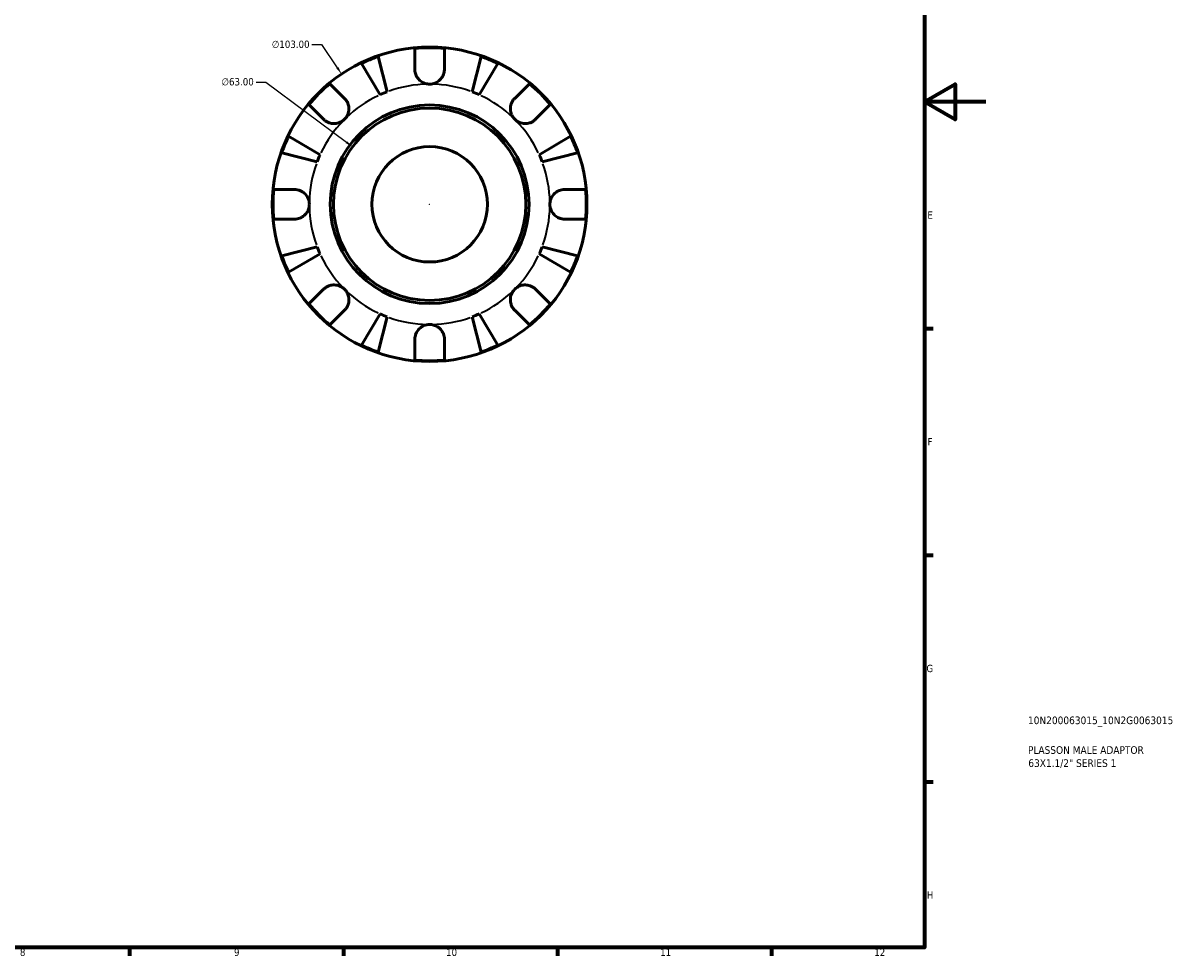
# Model space of a CAD drawing. Header units: millimetres. Extents: x -86 to 904, y -52 to 594.
# Tile 4 of 5: x 526 to 904, y 17 to 323. Entities that reach past the tile are written whole.
import ezdxf

# ---------------------------------------------------------------- set-up
doc = ezdxf.new("R2010")
doc.units = ezdxf.units.MM
for name, color, linetype, lineweight in [('Border (ANSI)', 7, 'Continuous', 70), ('Dimension (ANSI)', 7, 'Continuous', 25), ('Title (ISO)', 7, 'Continuous', 50), ('Visible (ANSI)', 7, 'Continuous', 50), ('Visible Narrow (ANSI)', 7, 'Continuous', 35)]:
    doc.layers.add(name, color=color, linetype=linetype, lineweight=lineweight)
doc.styles.add('Note Text (ANSI)', font='tahoma.ttf')
doc.styles.add('Note Text (ISO)', font='tahoma.ttf')
doc.dimstyles.new('Default - mm (ANSI)', dxfattribs={"dimtxt": 2.4, "dimasz": 2.5, "dimexe": 3.175, "dimexo": 1.6002, "dimgap": 0.8, "dimtad": 0, "dimtoh": 1, "dimrnd": 1e-08, "dimzin": 4, "dimdsep": 46, "dimtxsty": 'Note Text (ANSI)', "dimcen": 0.09, "dimdle": 10, "dimclrd": 256, "dimclre": 256, "dimclrt": 5, "dimadec": 1, "dimazin": 1, "dimtfac": 1.27, "dimtofl": 0, "dimtmove": 0, "dimatfit": 3, "dimfxl": 1, "dimtolj": 1, "dimtzin": 4, "dimlwd": -1, "dimlwe": -1, "dimarcsym": 0})

# ---------------------------------------------------------------- blocks, each defined once
blk = doc.blocks.new('Borders Default Border')
at = {"layer": 'Border (ANSI)'}
for p, q in [((821, 222.75), (823.8, 222.75)), ((821, 148.5), (823.8, 148.5)), ((821, 74.25), (823.8, 74.25)), ((560.67, 20), (560.67, 17.2)), ((630.75, 20), (630.75, 17.2)), ((700.83, 20), (700.83, 17.2)), ((770.92, 20), (770.92, 17.2))]:
    blk.add_line(p, q, dxfattribs=at)
at = {"layer": 'Border (ANSI)', "flags": 128}
for points in [[(20, 20), (20, 574), (821, 574), (821, 20), (20, 20)], [(841, 297), (821, 297), (831, 302.77), (831, 291.23), (821, 297)]]:
    blk.add_lwpolyline(points, dxfattribs=at)
at = {"layer": 'Border (ANSI)', "color": 5, "true_color": 0x0000ff, "char_height": 2.4, "attachment_point": 7, "style": 'Note Text (ANSI)'}
for s, insert in [('E', (821.91, 258.68)), ('F', (821.98, 184.43)), ('G', (821.6, 110.13)), ('H', (821.73, 35.93)), ('8', (524.84, 17.15)), ('9', (594.92, 17.15)), ('10', (664.35, 17.15)), ('11', (734.43, 17.2)), ('12', (804.52, 17.2))]:
    blk.add_mtext(s, dxfattribs=dict(at, insert=insert))
blk = doc.blocks.new('Title Blocks ISO')
at = {"layer": 'Title (ISO)', "color": 232, "true_color": 0xca0064, "style": 'Note Text (ISO)'}
for tag, p in [('PART_NUMBER_001', (33.84, 73.13)), ('DESCRIPTION_001', (33.84, 63.4)), ('DESCRIPTION_002', (33.95, 59.12))]:
    blk.add_attdef(tag, p, '', height=2.5, dxfattribs=at)
blk = doc.blocks.new('*D11')
at = {"layer": 'Defpoints', "color": 0, "transparency": 16777216}
for p in [(633.73, 282.27), (684.21, 244.58)]:
    blk.add_point(p, dxfattribs=at)
at = {"layer": 'Dimension (ANSI)', "transparency": 16777216}
for p, q in [((602.17, 303.47), (605.34, 303.47)), ((605.34, 303.47), (631.72, 283.77)), ((658.88, 263.43), (659.06, 263.43)), ((658.97, 263.34), (658.97, 263.52))]:
    blk.add_line(p, q, dxfattribs=at)
blk.add_solid([(631.97, 284.1), (631.47, 283.44), (633.73, 282.27)], dxfattribs=at)
at = {"layer": 'Dimension (ANSI)', "color": 5, "transparency": 16777216, "insert": (590.82, 304.77), "char_height": 2.4, "attachment_point": 1, "style": 'Note Text (ANSI)'}
blk.add_mtext('\\A1;∅63.00', dxfattribs=at)
blk = doc.blocks.new('*D12')
at = {"layer": 'Defpoints', "color": 0, "transparency": 16777216}
for p in [(630.14, 306.1), (687.79, 220.75)]:
    blk.add_point(p, dxfattribs=at)
at = {"layer": 'Dimension (ANSI)', "transparency": 16777216}
for p, q in [((620.44, 315.76), (623.61, 315.76)), ((623.61, 315.76), (628.74, 308.17)), ((658.88, 263.43), (659.06, 263.43)), ((658.97, 263.34), (658.97, 263.52))]:
    blk.add_line(p, q, dxfattribs=at)
blk.add_solid([(629.08, 308.41), (628.39, 307.94), (630.14, 306.1)], dxfattribs=at)
at = {"layer": 'Dimension (ANSI)', "color": 5, "transparency": 16777216, "insert": (607.29, 317.05), "char_height": 2.4, "attachment_point": 1, "style": 'Note Text (ANSI)'}
blk.add_mtext('\\A1;∅103.00', dxfattribs=at)

msp = doc.modelspace()

# ---------------------------------------------------------------- linework, layer by layer
at = {"layer": 'Visible (ANSI)'}
for p, q in [((654.1166, 307.6524), (654.1166, 314.4524)), ((663.8166, 314.4524), (663.8166, 307.6524)), ((642.0825, 311.8216), (645.0703, 300.2687)), ((672.863, 300.2687), (675.8508, 311.8216)), ((642.7421, 299.3043), (636.6856, 309.5862)), ((681.2477, 309.5862), (675.1912, 299.3043)), ((626.316, 302.937), (631.1243, 298.1286)), ((686.809, 298.1286), (691.6173, 302.937)), ((624.2654, 291.2697), (619.457, 296.0781)), ((698.4763, 296.0781), (693.6679, 291.2697)), ((612.8079, 285.7084), (623.0897, 279.6519)), ((694.8436, 279.6519), (705.1254, 285.7084)), ((622.1253, 277.3237), (610.5724, 280.3115)), ((707.3609, 280.3115), (695.808, 277.3237)), ((607.9416, 268.2774), (614.7416, 268.2774)), ((703.1916, 268.2774), (709.9917, 268.2774)), ((614.7416, 258.5774), (607.9416, 258.5774)), ((709.9917, 258.5774), (703.1916, 258.5774)), ((610.5724, 246.5432), (622.1253, 249.531)), ((695.808, 249.531), (707.3609, 246.5432)), ((623.0897, 247.2028), (612.8079, 241.1464)), ((705.1254, 241.1464), (694.8436, 247.2028)), ((619.457, 230.7767), (624.2654, 235.585)), ((693.6679, 235.585), (698.4763, 230.7767)), ((631.1243, 228.7261), (626.316, 223.9177)), ((636.6856, 217.2686), (642.7421, 227.5504)), ((675.1912, 227.5504), (681.2477, 217.2686)), ((691.6173, 223.9177), (686.809, 228.7261)), ((645.0703, 226.5861), (642.0825, 215.0331)), ((675.8508, 215.0331), (672.863, 226.5861)), ((654.1166, 212.4023), (654.1166, 219.2024)), ((663.8166, 219.2024), (663.8166, 212.4023))]:
    msp.add_line(p, q, dxfattribs=at)
for radius in [51.5, 32.53, 31.5, 18.9]:
    msp.add_circle((658.9666, 263.4274), radius, dxfattribs=at)
for radius, start, end in [(51.255, 84.570271, 95.429729), (51.255, 109.233242, 115.766758), (51.255, 64.233242, 70.766758), (51.255, 129.570271, 140.429729), (51.255, 39.570271, 50.429729), (39.375, 110.666222, 114.333778), (39.375, 65.666222, 69.333778), (51.255, 154.233242, 160.766758), (51.255, 19.233242, 25.766758), (39.375, 155.666222, 159.333778), (39.375, 20.666222, 24.333778), (51.255, 174.570271, 185.429729), (51.255, 354.570271, 5.429729), (39.375, 200.666222, 204.333778), (39.375, 335.666222, 339.333778), (51.255, 199.233242, 205.766758), (51.255, 334.233242, 340.766758), (51.255, 219.570271, 230.429729), (51.255, 309.570271, 320.429729), (39.375, 245.666222, 249.333778), (39.375, 290.666222, 294.333778), (51.255, 244.233242, 250.766758), (51.255, 289.233242, 295.766758), (51.255, 264.570271, 275.429729)]:
    msp.add_arc((658.9666, 263.4274), radius, start, end, dxfattribs=at)
for points, knots in [([(658.9666, 302.8024), (658.4813, 302.8024), (657.9989, 302.8752), (657.0143, 303.1793), (656.5238, 303.4272), (655.6855, 304.0464), (655.3354, 304.3998), (654.7943, 305.1432), (654.5928, 305.5156), (654.3486, 306.1479), (654.2755, 306.3951), (654.1749, 306.8685), (654.1438, 307.0931), (654.1205, 307.4291), (654.1166, 307.5411), (654.1166, 307.6524)], [0, 0, 0, 0, 0.145589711, 0.145589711, 0.30930841, 0.30930841, 0.458305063, 0.458305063, 0.587351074, 0.587351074, 0.667754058, 0.667754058, 0.739991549, 0.739991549, 0.776322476, 0.776322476, 0.776322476, 0.776322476]), ([(663.8166, 307.6524), (663.8166, 307.4484), (663.8038, 307.242), (663.7482, 306.8095), (663.7032, 306.5841), (663.5623, 306.0743), (663.4564, 305.793), (663.0787, 305.0214), (662.7481, 304.5627), (661.9058, 303.7474), (661.3952, 303.4104), (660.2434, 302.9299), (659.6088, 302.8024), (658.9666, 302.8024)], [-0.785164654, -0.785164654, -0.785164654, -0.785164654, -0.716742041, -0.716742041, -0.642593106, -0.642593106, -0.548173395, -0.548173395, -0.375844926, -0.375844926, -0.192659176, -0.192659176, 0, 0, 0, 0]), ([(631.1243, 298.1286), (631.2063, 298.0466), (631.286, 297.9611), (631.565, 297.6385), (631.7475, 297.3824), (632.0764, 296.807), (632.2169, 296.4876), (632.4741, 295.6674), (632.5505, 295.1589), (632.5374, 294.0308), (632.4144, 293.4238), (631.9369, 292.2624), (631.5781, 291.7234), (631.1243, 291.2697)], [-0.780900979, -0.780900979, -0.780900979, -0.780900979, -0.742496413, -0.742496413, -0.641680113, -0.641680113, -0.533087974, -0.533087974, -0.377279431, -0.377279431, -0.192503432, -0.192503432, 0, 0, 0, 0]), ([(686.809, 291.2697), (686.5408, 291.5378), (686.3051, 291.8364), (685.8943, 292.5047), (685.7262, 292.8753), (685.4494, 293.7677), (685.3768, 294.2943), (685.4026, 295.3242), (685.4932, 295.8167), (685.7665, 296.6076), (685.911, 296.9145), (686.2492, 297.4762), (686.4391, 297.7298), (686.7008, 298.0178), (686.7544, 298.074), (686.809, 298.1286)], [0, 0, 0, 0, 0.113756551, 0.113756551, 0.235380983, 0.235380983, 0.394308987, 0.394308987, 0.546306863, 0.546306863, 0.652040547, 0.652040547, 0.753818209, 0.753818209, 0.779337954, 0.779337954, 0.779337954, 0.779337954]), ([(631.1243, 291.2697), (630.8562, 291.0016), (630.5576, 290.7658), (629.8893, 290.3551), (629.5188, 290.187), (628.6263, 289.9101), (628.0997, 289.8375), (627.0698, 289.8633), (626.5774, 289.9539), (625.7864, 290.2272), (625.4795, 290.3718), (624.9178, 290.7099), (624.6642, 290.8999), (624.3762, 291.1615), (624.32, 291.2151), (624.2654, 291.2697)], [0, 0, 0, 0, 0.113756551, 0.113756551, 0.235380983, 0.235380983, 0.394308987, 0.394308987, 0.546306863, 0.546306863, 0.652040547, 0.652040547, 0.753818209, 0.753818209, 0.779337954, 0.779337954, 0.779337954, 0.779337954]), ([(693.6679, 291.2697), (693.5859, 291.1877), (693.5004, 291.1081), (693.1778, 290.829), (692.9217, 290.6465), (692.3463, 290.3177), (692.0269, 290.1771), (691.2067, 289.9199), (690.6982, 289.8435), (689.57, 289.8566), (688.963, 289.9796), (687.8017, 290.4571), (687.2627, 290.816), (686.809, 291.2697)], [-0.780900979, -0.780900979, -0.780900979, -0.780900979, -0.742496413, -0.742496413, -0.641680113, -0.641680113, -0.533087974, -0.533087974, -0.377279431, -0.377279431, -0.192503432, -0.192503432, 0, 0, 0, 0]), ([(614.7416, 268.2774), (614.8937, 268.2774), (615.047, 268.2702), (615.48, 268.229), (615.7597, 268.178), (616.3531, 268.0136), (616.663, 267.8932), (617.4233, 267.5018), (617.8476, 267.1896), (618.642, 266.3739), (618.9822, 265.8593), (619.4647, 264.7028), (619.5916, 264.0679), (619.5916, 263.4274)], [-0.775077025, -0.775077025, -0.775077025, -0.775077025, -0.725603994, -0.725603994, -0.635942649, -0.635942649, -0.533656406, -0.533656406, -0.3753162, -0.3753162, -0.192167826, -0.192167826, 0, 0, 0, 0]), ([(698.3416, 263.4274), (698.3416, 263.8628), (698.4003, 264.2962), (698.6433, 265.1782), (698.8384, 265.6181), (699.4266, 266.5474), (699.8553, 267.0006), (700.6919, 267.6045), (701.056, 267.8008), (701.7158, 268.0572), (702.0013, 268.1381), (702.5818, 268.2481), (702.8746, 268.2756), (703.1726, 268.2773), (703.1821, 268.2774), (703.1916, 268.2774)], [-3.375359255, -3.375359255, -3.375359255, -3.375359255, -3.244720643, -3.244720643, -3.100812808, -3.100812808, -2.913185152, -2.913185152, -2.785408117, -2.785408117, -2.690943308, -2.690943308, -2.594272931, -2.594272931, -2.591082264, -2.591082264, -2.591082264, -2.591082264]), ([(619.5916, 263.4274), (619.5916, 262.9919), (619.533, 262.5585), (619.2899, 261.6765), (619.0949, 261.2366), (618.5067, 260.3074), (618.078, 259.8542), (617.2414, 259.2502), (616.8773, 259.0539), (616.2175, 258.7976), (615.932, 258.7166), (615.3515, 258.6066), (615.0587, 258.5792), (614.7607, 258.5774), (614.7512, 258.5774), (614.7416, 258.5774)], [-3.375359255, -3.375359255, -3.375359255, -3.375359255, -3.244720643, -3.244720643, -3.100812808, -3.100812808, -2.913185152, -2.913185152, -2.785408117, -2.785408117, -2.690943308, -2.690943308, -2.594272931, -2.594272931, -2.591082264, -2.591082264, -2.591082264, -2.591082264]), ([(703.1916, 258.5774), (703.0396, 258.5774), (702.8863, 258.5845), (702.4533, 258.6257), (702.1736, 258.6767), (701.5802, 258.8412), (701.2703, 258.9616), (700.51, 259.3529), (700.0857, 259.6651), (699.2913, 260.4808), (698.9511, 260.9954), (698.4686, 262.152), (698.3416, 262.7868), (698.3416, 263.4274)], [-0.775077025, -0.775077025, -0.775077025, -0.775077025, -0.725603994, -0.725603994, -0.635942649, -0.635942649, -0.533656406, -0.533656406, -0.3753162, -0.3753162, -0.192167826, -0.192167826, 0, 0, 0, 0]), ([(624.2654, 235.585), (624.3474, 235.667), (624.4329, 235.7467), (624.7555, 236.0258), (625.0116, 236.2083), (625.587, 236.5371), (625.9064, 236.6776), (626.7266, 236.9349), (627.2351, 237.0112), (628.3633, 236.9981), (628.9703, 236.8751), (630.1316, 236.3976), (630.6706, 236.0388), (631.1243, 235.585)], [-0.780900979, -0.780900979, -0.780900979, -0.780900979, -0.742496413, -0.742496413, -0.641680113, -0.641680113, -0.533087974, -0.533087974, -0.377279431, -0.377279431, -0.192503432, -0.192503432, 0, 0, 0, 0]), ([(631.1243, 235.585), (631.3924, 235.3169), (631.6282, 235.0183), (632.039, 234.35), (632.207, 233.9795), (632.4839, 233.087), (632.5565, 232.5604), (632.5307, 231.5305), (632.4401, 231.0381), (632.1668, 230.2472), (632.0223, 229.9403), (631.6841, 229.3785), (631.4942, 229.125), (631.2325, 228.8369), (631.1789, 228.7807), (631.1243, 228.7261)], [0, 0, 0, 0, 0.113756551, 0.113756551, 0.235380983, 0.235380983, 0.394308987, 0.394308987, 0.546306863, 0.546306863, 0.652040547, 0.652040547, 0.753818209, 0.753818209, 0.779337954, 0.779337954, 0.779337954, 0.779337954]), ([(686.809, 228.7261), (686.727, 228.8081), (686.6473, 228.8936), (686.3683, 229.2162), (686.1857, 229.4723), (685.8569, 230.0477), (685.7164, 230.3672), (685.4592, 231.1873), (685.3828, 231.6958), (685.3959, 232.824), (685.5189, 233.431), (685.9964, 234.5924), (686.3552, 235.1313), (686.809, 235.585)], [-0.780900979, -0.780900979, -0.780900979, -0.780900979, -0.742496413, -0.742496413, -0.641680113, -0.641680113, -0.533087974, -0.533087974, -0.377279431, -0.377279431, -0.192503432, -0.192503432, 0, 0, 0, 0]), ([(686.809, 235.585), (687.0771, 235.8532), (687.3757, 236.0889), (688.044, 236.4997), (688.4145, 236.6678), (689.307, 236.9446), (689.8336, 237.0173), (690.8635, 236.9914), (691.3559, 236.9008), (692.1469, 236.6275), (692.4538, 236.483), (693.0155, 236.1448), (693.2691, 235.9549), (693.5571, 235.6932), (693.6133, 235.6397), (693.6679, 235.585)], [0, 0, 0, 0, 0.113756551, 0.113756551, 0.235380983, 0.235380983, 0.394308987, 0.394308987, 0.546306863, 0.546306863, 0.652040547, 0.652040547, 0.753818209, 0.753818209, 0.779337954, 0.779337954, 0.779337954, 0.779337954]), ([(654.1166, 219.2024), (654.1166, 219.3544), (654.1238, 219.5077), (654.165, 219.9407), (654.216, 220.2204), (654.3804, 220.8139), (654.5008, 221.1237), (654.8922, 221.884), (655.2044, 222.3083), (656.0201, 223.1028), (656.5347, 223.4429), (657.6912, 223.9255), (658.3261, 224.0524), (658.9666, 224.0524)], [-0.775077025, -0.775077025, -0.775077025, -0.775077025, -0.725603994, -0.725603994, -0.635942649, -0.635942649, -0.533656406, -0.533656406, -0.3753162, -0.3753162, -0.192167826, -0.192167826, 0, 0, 0, 0]), ([(658.9666, 224.0524), (659.4021, 224.0524), (659.8355, 223.9937), (660.7175, 223.7507), (661.1574, 223.5556), (662.0867, 222.9674), (662.5399, 222.5388), (663.1438, 221.7021), (663.3401, 221.3381), (663.5964, 220.6782), (663.6774, 220.3927), (663.7874, 219.8122), (663.8149, 219.5195), (663.8166, 219.2214), (663.8166, 219.2119), (663.8166, 219.2024)], [-3.375359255, -3.375359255, -3.375359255, -3.375359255, -3.244720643, -3.244720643, -3.100812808, -3.100812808, -2.913185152, -2.913185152, -2.785408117, -2.785408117, -2.690943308, -2.690943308, -2.594272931, -2.594272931, -2.591082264, -2.591082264, -2.591082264, -2.591082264])]:
    msp.add_open_spline(points, degree=3, knots=knots, dxfattribs=at)
at = {"layer": 'Visible Narrow (ANSI)'}
for start, end in [(91.033311, 109.632911), (70.367089, 88.966689), (115.367089, 133.966689), (46.033311, 64.632911), (136.033311, 154.632911), (25.367089, 43.966689), (160.367089, 178.966689), (1.033311, 19.632911), (181.033311, 199.632911), (340.367089, 358.966689), (205.367089, 223.966689), (316.033311, 334.632911), (226.033311, 244.632911), (295.367089, 313.966689), (250.367089, 268.966689), (271.033311, 289.632911)]:
    msp.add_arc((658.9666, 263.4274), 39.375, start, end, dxfattribs=at)

# ---------------------------------------------------------------- block references
msp.add_blockref('Borders Default Border', (0, 0))
msp.add_blockref('Title Blocks ISO', (821, 20)).add_auto_attribs({'PART_NUMBER_001': '10N200063015_10N2G0063015', 'DESCRIPTION_001': 'PLASSON MALE ADAPTOR', 'DESCRIPTION_002': '63X1.1/2" SERIES 1'})

# ---------------------------------------------------------------- dimensions: what is measured, and where the dimension line sits
at = {"layer": 'Dimension (ANSI)'}
for p1, p2, picture, middle in [((687.7948, 220.752), (630.1385, 306.1027), '*D12', (613.4674, 315.7605)), ((684.2059, 244.5799), (633.7274, 282.2749), '*D11', (596.094, 303.4729))]:
    dim = msp.add_diameter_dim_2p(p1=p1, p2=p2, dimstyle='Default - mm (ANSI)', override={"dimgap": 0.8, "dimtih": 1, "dimdec": 2, "dimlfac": 1, "dimtol": 0, "dimlim": 0, "dimtp": 0, "dimtm": 0, "dimtdec": 2}, dxfattribs=at)
    dim.commit()
    dim.dimension.update_dxf_attribs({"geometry": picture, "text_midpoint": middle, "dimtype": 163})

doc.saveas('drawing.dxf')
